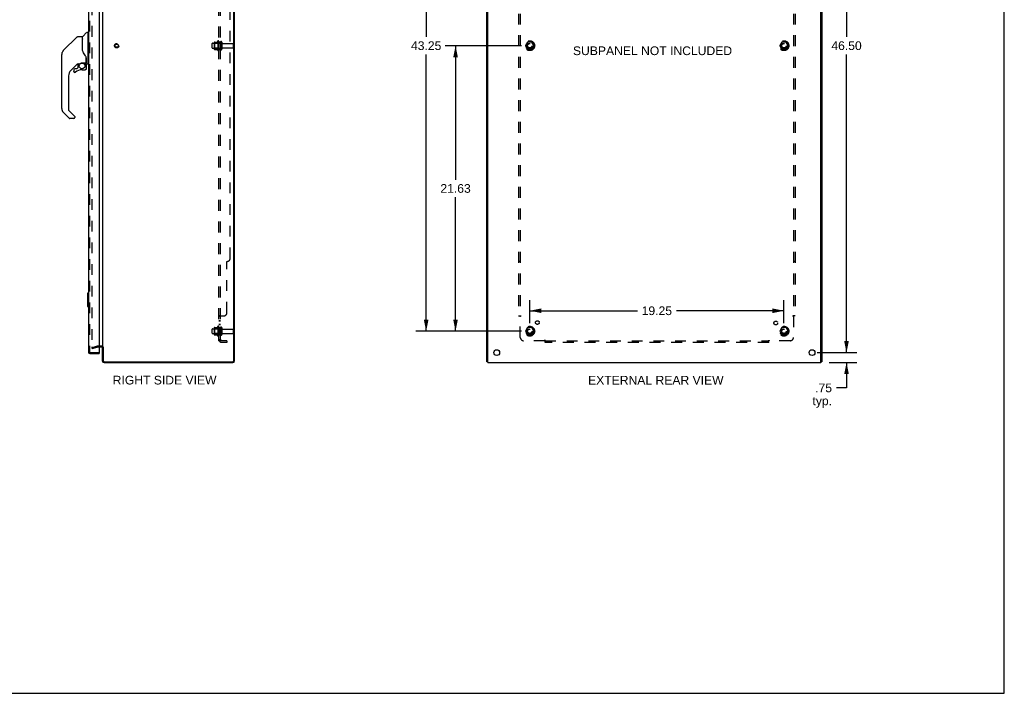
# Model space of a CAD drawing. Header units: inches. Extents: x 0 to 149, y 0 to 96.
# Tile 15 of 16: x 75 to 149, y 0 to 51. Entities that reach past the tile are written whole.
import ezdxf

# ---------------------------------------------------------------- set-up
doc = ezdxf.new("R2010")
doc.units = ezdxf.units.IN
doc.header["$LTSCALE"] = 8.201754
doc.header["$MEASUREMENT"] = 0
doc.linetypes.add('HIDDEN', pattern=[0.2, 0.1, -0.1])
doc.layers.get('0').update_dxf_attribs({"linetype": 'CONTINUOUS'})
for name, color, linetype in [('DEFAULT_2', 8, 'HIDDEN'), ('DIMENSIONS', 7, 'CONTINUOUS'), ('DOOR_ASSEMBLY', 7, 'CONTINUOUS'), ('SUBPANEL', 7, 'CONTINUOUS')]:
    doc.layers.add(name, color=color, linetype=linetype)
doc.styles.get("Standard").update_dxf_attribs({"font": 'arial.ttf'})
doc.dimstyles.new('DIMSTYLE_1', dxfattribs={"dimtxt": 0.657895, "dimasz": 0.877193, "dimexe": 0.09, "dimexo": 0.07, "dimgap": 0.0375, "dimtad": 0, "dimtih": 1, "dimtoh": 1, "dimzin": 4, "dimdsep": 46, "dimtxsty": 'Standard', "dimblk": '_FILLED', "dimblk1": '_FILLED', "dimblk2": '_FILLED', "dimcen": 0.09, "dimadec": 3, "dimazin": 1, "dimtfac": 1, "dimtdec": 3, "dimtofl": 0, "dimtmove": 0, "dimatfit": 3, "dimldrblk": '_FILLED', "dimfxl": 0, "dimtolj": 1, "dimtzin": 4, "dimarcsym": 0})

# ---------------------------------------------------------------- blocks, each defined once
blk = doc.blocks.new('_FILLED')
at = {"color": 0, "linetype": 'ByBlock'}
blk.add_solid([(0, 0), (-1, 0.2), (-1, -0.2)], dxfattribs=at)
blk = doc.blocks.new('*D7')
at = {"layer": 'DIMENSIONS', "color": 2, "linetype": 'Continuous'}
for p, q in [((135.176, 72.302), (137.963, 72.302)), ((137.174, 72.302), (137.174, 49.71)), ((137.174, 25.802), (137.174, 48.394)), ((135.176, 25.802), (137.963, 25.802))]:
    blk.add_line(p, q, dxfattribs=at)
at = {"layer": 'DIMENSIONS', "color": 2, "linetype": 'Continuous', "xscale": 0.8771929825, "yscale": 0.8771929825, "zscale": 0.8771929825}
for p, rotation in [((137.174, 72.302), 90), ((137.174, 25.802), 270)]:
    blk.add_blockref('_FILLED', p, dxfattribs=dict(at, rotation=rotation))
at = {"layer": 'DIMENSIONS', "color": 2, "linetype": 'Continuous', "insert": (137.174, 49.381), "char_height": 0.6579, "width": 2.29896, "attachment_point": 2, "line_spacing_factor": 0.9}
blk.add_mtext('46.50', dxfattribs=at)
blk = doc.blocks.new('*D10')
at = {"layer": 'DIMENSIONS', "color": 2, "linetype": 'Continuous'}
for p, q in [((137.174, 25.802), (137.174, 27.557)), ((134.958, 25.802), (137.963, 25.802)), ((135.851, 25.052), (137.963, 25.052)), ((137.174, 25.052), (137.174, 23.136)), ((137.174, 23.136), (136.406, 23.136))]:
    blk.add_line(p, q, dxfattribs=at)
at = {"layer": 'DIMENSIONS', "color": 2, "linetype": 'Continuous', "xscale": 0.8771929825, "yscale": 0.8771929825, "zscale": 0.8771929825}
for p, rotation in [((137.174, 25.802), 270), ((137.174, 25.052), 90)]:
    blk.add_blockref('_FILLED', p, dxfattribs=dict(at, rotation=rotation))
at = {"layer": 'DIMENSIONS', "color": 2, "linetype": 'Continuous', "insert": (136.077, 23.465), "char_height": 0.6579, "width": 1.47965, "attachment_point": 3, "line_spacing_factor": 0.9}
blk.add_mtext('.75\\Ptyp.', dxfattribs=at)
blk = doc.blocks.new('*D12')
at = {"layer": 'DIMENSIONS', "color": 2, "linetype": 'Continuous'}
for p, q in [((112.573, 49.052), (106.778, 49.052)), ((107.568, 49.052), (107.568, 38.898)), ((107.568, 27.427), (107.568, 37.582)), ((112.573, 27.427), (106.778, 27.427))]:
    blk.add_line(p, q, dxfattribs=at)
at = {"layer": 'DIMENSIONS', "color": 2, "linetype": 'Continuous', "xscale": 0.8771929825, "yscale": 0.8771929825, "zscale": 0.8771929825}
for p, rotation in [((107.568, 49.052), 90), ((107.568, 27.427), 270)]:
    blk.add_blockref('_FILLED', p, dxfattribs=dict(at, rotation=rotation))
at = {"layer": 'DIMENSIONS', "color": 2, "linetype": 'Continuous', "insert": (107.568, 38.569), "char_height": 0.6579, "width": 2.29896, "attachment_point": 2, "line_spacing_factor": 0.9}
blk.add_mtext('21.63', dxfattribs=at)
blk = doc.blocks.new('*D13')
at = {"layer": 'DIMENSIONS', "color": 2, "linetype": 'Continuous'}
for p, q in [((112.573, 70.677), (104.553, 70.677)), ((105.342, 70.677), (105.342, 49.71)), ((105.342, 27.427), (105.342, 48.394)), ((112.573, 27.427), (104.553, 27.427))]:
    blk.add_line(p, q, dxfattribs=at)
at = {"layer": 'DIMENSIONS', "color": 2, "linetype": 'Continuous', "xscale": 0.8771929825, "yscale": 0.8771929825, "zscale": 0.8771929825}
for p, rotation in [((105.342, 70.677), 90), ((105.342, 27.427), 270)]:
    blk.add_blockref('_FILLED', p, dxfattribs=dict(at, rotation=rotation))
at = {"layer": 'DIMENSIONS', "color": 2, "linetype": 'Continuous', "insert": (105.342, 49.381), "char_height": 0.6579, "width": 2.29896, "attachment_point": 2, "line_spacing_factor": 0.9}
blk.add_mtext('43.25', dxfattribs=at)
blk = doc.blocks.new('*D14')
at = {"layer": 'DIMENSIONS', "color": 2, "linetype": 'Continuous'}
for p, q in [((113.187, 28.041), (113.187, 29.765)), ((132.437, 28.041), (132.437, 29.765)), ((113.187, 28.976), (121.334, 28.976)), ((132.437, 28.976), (124.291, 28.976))]:
    blk.add_line(p, q, dxfattribs=at)
at = {"layer": 'DIMENSIONS', "color": 2, "linetype": 'Continuous', "xscale": 0.8771929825, "yscale": 0.8771929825, "zscale": 0.8771929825, "rotation": 180}
blk.add_blockref('_FILLED', (113.187, 28.976), dxfattribs=at)
at = {"layer": 'DIMENSIONS', "color": 2, "linetype": 'Continuous', "xscale": 0.8771929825, "yscale": 0.8771929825, "zscale": 0.8771929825}
blk.add_blockref('_FILLED', (132.437, 28.976), dxfattribs=at)
at = {"layer": 'DIMENSIONS', "color": 2, "linetype": 'Continuous', "insert": (122.812, 29.305), "char_height": 0.6579, "width": 2.29896, "attachment_point": 2, "line_spacing_factor": 0.9}
blk.add_mtext('19.25', dxfattribs=at)

msp = doc.modelspace()

# ---------------------------------------------------------------- linework, layer by layer
at = {"color": 7, "linetype": 'Continuous'}
for p, q in [((149.123, 0), (149.123, 96.491)), ((110.012, 25.115), (109.937, 25.115)), ((135.237, 25.115), (135.312, 25.115)), ((0, 0), (149.123, 0))]:
    msp.add_line(p, q, dxfattribs=at)
at = {"color": 3, "linetype": 'Continuous'}
for p, q in [((90.768, 25.195), (90.768, 72.909)), ((90.831, 25.188), (90.831, 72.916)), ((109.937, 25.115), (109.937, 72.989)), ((110.012, 25.052), (110.012, 73.052)), ((135.237, 25.052), (135.237, 73.052)), ((135.312, 72.989), (135.312, 25.115)), ((80.831, 71.85), (80.831, 26.254)), ((80.789, 26.227), (80.588, 26.227)), ((80.831, 25.169), (80.831, 26.227)), ((80.894, 26.229), (80.894, 25.195)), ((80.948, 25.052), (90.695, 25.052)), ((80.974, 25.115), (90.688, 25.115)), ((110.012, 25.052), (135.237, 25.052))]:
    msp.add_line(p, q, dxfattribs=at)
for centre in [(110.687, 25.802), (134.562, 25.802)]:
    msp.add_circle(centre, 0.219, dxfattribs=at)
for centre, radius, start, end in [((80.789, 26.185), 0.042, 0, 90), ((80.948, 25.169), 0.117, 180, 270), ((80.974, 25.195), 0.08, 180, 270), ((90.688, 25.195), 0.08, 270, 360), ((90.695, 25.188), 0.136, 270, 360)]:
    msp.add_arc(centre, radius, start, end, dxfattribs=at)
at = {"layer": 'DEFAULT_2', "color": 8, "linetype": 'HIDDEN'}
for p, q in [((80.018, 71.878), (80.018, 26.227)), ((89.161, 49.24), (89.756, 49.24)), ((89.295, 49.308), (89.295, 48.797)), ((89.315, 49.236), (89.295, 49.256)), ((89.305, 49.33), (89.533, 49.33)), ((89.611, 49.236), (89.315, 49.236)), ((89.315, 49.236), (89.315, 48.869)), ((89.561, 49.408), (89.561, 48.696)), ((89.611, 49.236), (89.631, 49.256)), ((89.611, 49.236), (89.611, 48.869)), ((89.631, 49.386), (89.631, 48.718)), ((89.756, 49.31), (89.756, 48.795)), ((89.866, 49.31), (89.866, 48.795)), ((89.928, 49.217), (90.726, 49.217)), ((113.024, 49.325), (112.87, 49.057)), ((113.342, 49.33), (113.033, 49.33)), ((113.505, 49.057), (113.35, 49.325)), ((132.274, 49.325), (132.12, 49.057)), ((132.592, 49.33), (132.283, 49.33)), ((132.755, 49.057), (132.6, 49.325)), ((89.131, 48.895), (89.131, 49.21)), ((89.161, 48.865), (89.756, 48.865)), ((89.315, 48.869), (89.295, 48.849)), ((89.305, 48.775), (89.533, 48.775)), ((89.611, 48.869), (89.315, 48.869)), ((89.611, 48.869), (89.631, 48.849)), ((89.928, 48.887), (90.726, 48.887)), ((90.756, 48.917), (90.756, 49.187)), ((112.87, 49.047), (113.024, 48.78)), ((113.342, 48.775), (113.033, 48.775)), ((113.35, 48.78), (113.505, 49.047)), ((132.12, 49.047), (132.274, 48.78)), ((132.592, 48.775), (132.283, 48.775)), ((132.6, 48.78), (132.755, 49.047)), ((89.161, 27.615), (89.756, 27.615)), ((89.295, 27.683), (89.295, 27.172)), ((89.315, 27.611), (89.295, 27.631)), ((89.305, 27.705), (89.533, 27.705)), ((89.611, 27.611), (89.315, 27.611)), ((89.315, 27.611), (89.315, 27.244)), ((89.561, 27.783), (89.561, 27.071)), ((89.611, 27.611), (89.631, 27.631)), ((89.611, 27.611), (89.611, 27.244)), ((89.631, 27.761), (89.631, 27.093)), ((89.756, 27.685), (89.756, 27.17)), ((89.866, 27.685), (89.866, 27.17)), ((89.928, 27.592), (90.726, 27.592)), ((113.024, 27.7), (112.87, 27.432)), ((113.342, 27.705), (113.033, 27.705)), ((113.505, 27.432), (113.35, 27.7)), ((132.274, 27.7), (132.12, 27.432)), ((132.592, 27.705), (132.283, 27.705)), ((132.755, 27.432), (132.6, 27.7)), ((89.131, 27.27), (89.131, 27.585)), ((89.161, 27.24), (89.756, 27.24)), ((89.315, 27.244), (89.295, 27.224)), ((89.305, 27.15), (89.533, 27.15)), ((89.611, 27.244), (89.315, 27.244)), ((89.611, 27.244), (89.631, 27.224)), ((89.928, 27.262), (90.726, 27.262)), ((90.756, 27.292), (90.756, 27.562)), ((112.87, 27.422), (113.024, 27.155)), ((113.342, 27.15), (113.033, 27.15)), ((113.35, 27.155), (113.505, 27.422)), ((132.12, 27.422), (132.274, 27.155)), ((132.592, 27.15), (132.283, 27.15)), ((132.6, 27.155), (132.755, 27.422)), ((80.018, 26.195), (80.404, 26.299)), ((80.018, 26.195), (80.038, 26.123)), ((80.038, 26.123), (80.424, 26.226)), ((80.789, 26.302), (80.43, 26.302)), ((80.588, 26.227), (80.43, 26.227))]:
    msp.add_line(p, q, dxfattribs=at)
for points in [[(80.038, 26.207), (80.037, 26.207), (80.036, 26.207), (80.035, 26.207), (80.034, 26.207), (80.034, 26.207), (80.033, 26.208), (80.032, 26.208), (80.031, 26.208), (80.031, 26.208), (80.03, 26.209), (80.029, 26.209), (80.028, 26.209), (80.028, 26.21), (80.027, 26.21), (80.026, 26.211), (80.026, 26.211), (80.025, 26.212), (80.025, 26.212), (80.024, 26.213), (80.023, 26.213), (80.023, 26.214), (80.022, 26.215), (80.022, 26.215), (80.021, 26.216), (80.021, 26.217), (80.021, 26.217), (80.02, 26.218), (80.02, 26.219), (80.02, 26.22), (80.019, 26.22), (80.019, 26.221), (80.019, 26.222), (80.019, 26.223), (80.019, 26.224), (80.018, 26.224), (80.018, 26.225), (80.018, 26.226), (80.018, 26.227)], [(80.018, 26.227), (80.018, 26.225), (80.019, 26.223), (80.019, 26.221), (80.02, 26.219), (80.021, 26.217), (80.022, 26.216), (80.023, 26.214), (80.024, 26.212), (80.026, 26.211), (80.027, 26.21), (80.029, 26.209), (80.031, 26.208), (80.033, 26.208), (80.035, 26.207), (80.037, 26.207), (80.038, 26.207)], [(80.038, 26.207), (80.038, 26.207), (80.04, 26.207), (80.042, 26.208)], [(80.042, 26.208), (80.042, 26.207), (80.041, 26.207), (80.04, 26.207), (80.039, 26.207), (80.038, 26.207)]]:
    msp.add_lwpolyline(points, dxfattribs=at)
for centre, radius in [((81.906, 49.052), 0.164), ((113.187, 49.052), 0.372), ((113.187, 49.052), 0.356), ((113.187, 49.052), 0.312), ((113.187, 49.052), 0.204), ((113.187, 49.052), 0.188), ((113.187, 49.052), 0.183), ((113.187, 49.052), 0.165), ((132.437, 49.052), 0.372), ((132.437, 49.052), 0.356), ((132.437, 49.052), 0.312), ((132.437, 49.052), 0.204), ((132.437, 49.052), 0.188), ((132.437, 49.052), 0.183), ((132.437, 49.052), 0.165), ((81.906, 49.052), 0.124), ((113.187, 27.427), 0.372), ((113.187, 27.427), 0.356), ((113.187, 27.427), 0.312), ((113.187, 27.427), 0.204), ((113.187, 27.427), 0.188), ((113.187, 27.427), 0.183), ((113.187, 27.427), 0.165), ((132.437, 27.427), 0.372), ((132.437, 27.427), 0.356), ((132.437, 27.427), 0.312), ((132.437, 27.427), 0.204), ((132.437, 27.427), 0.188), ((132.437, 27.427), 0.183), ((132.437, 27.427), 0.165)]:
    msp.add_circle(centre, radius, dxfattribs=at)
for centre, radius, start, end in [((89.161, 49.21), 0.03, 90, 180), ((89.436, 49.308), 0.141, 174.79195, 180), ((89.305, 49.32), 0.01, 90, 174.80617), ((89.514, 49.34), 0.01, 270, 336.03207), ((90.161, 49.052), 0.698, 149.33687, 156.03207), ((89.593, 49.386), 0.0384, 0, 145.55034), ((89.811, 49.31), 0.055, 0, 180), ((89.928, 49.28), 0.0625, 180, 270), ((90.726, 49.187), 0.03, 360, 90), ((113.033, 49.32), 0.01, 90.01235, 149.98915), ((113.342, 49.32), 0.01, 30.01204, 89.98872), ((132.283, 49.32), 0.01, 90.01235, 149.98915), ((132.592, 49.32), 0.01, 30.01204, 89.98872), ((89.161, 48.895), 0.03, 180, 270), ((89.436, 48.797), 0.141, 180, 185.20805), ((89.305, 48.785), 0.01, 185.19383, 270), ((89.514, 48.765), 0.01, 23.96793, 90), ((90.161, 49.052), 0.698, 203.96793, 210.66313), ((89.593, 48.718), 0.0384, 214.44966, 360), ((89.811, 48.795), 0.055, 180, 360), ((89.928, 48.825), 0.0625, 90, 180), ((90.726, 48.917), 0.03, 270, 0), ((112.878, 49.052), 0.01, 150.01268, 209.98829), ((113.033, 48.785), 0.01, 210.01204, 269.98872), ((113.342, 48.785), 0.01, 270.01235, 329.98915), ((113.496, 49.052), 0.01, 330.01268, 29.98829), ((132.128, 49.052), 0.01, 150.01268, 209.98829), ((132.283, 48.785), 0.01, 210.01204, 269.98872), ((132.592, 48.785), 0.01, 270.01235, 329.98915), ((132.746, 49.052), 0.01, 330.01268, 29.98829), ((89.161, 27.585), 0.03, 90, 180), ((89.436, 27.683), 0.141, 174.79195, 180), ((89.305, 27.695), 0.01, 90, 174.80617), ((89.514, 27.715), 0.01, 270, 336.03207), ((90.161, 27.427), 0.698, 149.33687, 156.03207), ((89.593, 27.761), 0.0384, 0, 145.55034), ((89.811, 27.685), 0.055, 0, 180), ((89.928, 27.655), 0.0625, 180, 270), ((90.726, 27.562), 0.03, 360, 90), ((113.033, 27.695), 0.01, 90.01235, 149.98915), ((113.342, 27.695), 0.01, 30.01204, 89.98872), ((132.283, 27.695), 0.01, 90.01235, 149.98915), ((132.592, 27.695), 0.01, 30.01204, 89.98872), ((89.161, 27.27), 0.03, 180, 270), ((89.436, 27.172), 0.141, 180, 185.20805), ((89.305, 27.16), 0.01, 185.19383, 270), ((89.514, 27.14), 0.01, 23.96793, 90), ((90.161, 27.427), 0.698, 203.96793, 210.66313), ((89.593, 27.093), 0.0384, 214.44966, 360), ((89.811, 27.17), 0.055, 180, 360), ((89.928, 27.2), 0.0625, 90, 180), ((90.726, 27.292), 0.03, 270, 0), ((112.878, 27.427), 0.01, 150.01268, 209.98829), ((113.033, 27.16), 0.01, 210.01204, 269.98872), ((113.342, 27.16), 0.01, 270.01235, 329.98915), ((113.496, 27.427), 0.01, 330.01268, 29.98829), ((132.128, 27.427), 0.01, 150.01268, 209.98829), ((132.283, 27.16), 0.01, 210.01204, 269.98872), ((132.592, 27.16), 0.01, 270.01235, 329.98915), ((132.746, 27.427), 0.01, 330.01268, 29.98829), ((80.43, 26.202), 0.1, 90, 105), ((80.43, 26.202), 0.025, 90, 105), ((80.789, 26.185), 0.117, 33.09982, 90)]:
    msp.add_arc(centre, radius, start, end, dxfattribs=at)
at = {"layer": 'DOOR_ASSEMBLY', "color": 3, "linetype": 'Continuous'}
for p, q in [((79.763, 72.26), (79.763, 25.844)), ((80.588, 72.287), (80.588, 25.817)), ((79.88, 25.727), (80.588, 25.727))]:
    msp.add_line(p, q, dxfattribs=at)
at = {"layer": 'DOOR_ASSEMBLY', "color": 8, "linetype": 'HIDDEN'}
for p, q in [((79.838, 72.26), (79.838, 25.844)), ((79.88, 25.802), (80.573, 25.802))]:
    msp.add_line(p, q, dxfattribs=at)
at = {"layer": 'DOOR_ASSEMBLY', "color": 7, "linetype": 'Continuous'}
for p, q in [((79.339, 49.75), (79.633, 50.045)), ((79.716, 50.056), (79.661, 50.056)), ((79.724, 50.048), (79.724, 47.682)), ((79.724, 49.997), (79.763, 49.997)), ((78.905, 49.718), (77.862, 48.675)), ((78.961, 49.741), (79.314, 49.741)), ((79.322, 48.689), (79.322, 49.733)), ((79.33, 48.677), (79.33, 49.729)), ((77.795, 48.586), (77.795, 48.585)), ((77.862, 48.675), (78.168, 48.981)), ((78.168, 48.981), (78.168, 48.981)), ((79.342, 48.645), (79.322, 48.698)), ((79.37, 48.579), (79.342, 48.645)), ((77.747, 44.294), (77.747, 48.397)), ((79.283, 47.746), (79.578, 47.746)), ((79.479, 47.746), (79.544, 47.68)), ((79.598, 48.121), (79.597, 48.144)), ((79.598, 48.121), (79.598, 47.765)), ((79.605, 48.12), (79.605, 48.123)), ((79.605, 48.118), (79.605, 48.12)), ((79.605, 48.115), (79.605, 48.118)), ((79.605, 47.714), (79.605, 48.115)), ((79.724, 47.733), (79.763, 47.733)), ((78.927, 47.673), (78.432, 47.178)), ((78.657, 47.225), (78.657, 47.106)), ((78.659, 47.097), (78.659, 47.106)), ((78.667, 47.106), (78.659, 47.106)), ((78.735, 47.029), (78.727, 47.029)), ((78.888, 47.304), (78.735, 47.304)), ((78.744, 47.029), (78.735, 47.029)), ((78.753, 47.031), (78.744, 47.029)), ((78.761, 47.033), (78.753, 47.031)), ((78.769, 47.037), (78.761, 47.033)), ((78.777, 47.041), (78.769, 47.037)), ((78.784, 47.046), (78.777, 47.041)), ((78.968, 47.379), (78.896, 47.307)), ((78.972, 47.67), (78.972, 47.387)), ((79.01, 47.674), (79.086, 47.674)), ((79.287, 47.225), (79.523, 47.225)), ((79.538, 47.675), (79.536, 47.673)), ((79.59, 47.541), (79.599, 47.541)), ((79.599, 47.304), (79.59, 47.304)), ((79.602, 47.541), (79.602, 47.304)), ((79.645, 47.674), (79.716, 47.674)), ((78.259, 46.76), (78.259, 44.209)), ((78.315, 43.563), (77.862, 44.016)), ((78.282, 44.153), (78.713, 43.721)), ((78.653, 43.54), (78.37, 43.54)), ((78.731, 43.679), (78.731, 43.619)), ((79.703, 30.287), (79.703, 29.317)), ((79.718, 30.302), (79.763, 30.302)), ((79.75, 30.202), (79.75, 29.402)), ((79.718, 29.302), (79.763, 29.302)), ((80.573, 25.802), (80.588, 25.802)), ((80.588, 25.802), (80.588, 25.727))]:
    msp.add_line(p, q, dxfattribs=at)
for points in [[(78.905, 49.718), (78.913, 49.725), (78.921, 49.731), (78.931, 49.735), (78.94, 49.738), (78.951, 49.741), (78.961, 49.741)], [(77.862, 48.675), (77.841, 48.652), (77.816, 48.619), (77.794, 48.583), (77.776, 48.544), (77.762, 48.505), (77.755, 48.474)], [(77.774, 48.538), (77.762, 48.505), (77.761, 48.499)], [(79.322, 48.858), (79.322, 48.86), (79.323, 48.861), (79.324, 48.862), (79.326, 48.864), (79.329, 48.865), (79.33, 48.865)], [(79.544, 48.291), (79.494, 48.364), (79.445, 48.441), (79.404, 48.512), (79.37, 48.579)], [(79.121, 47.691), (79.125, 47.694), (79.131, 47.698), (79.136, 47.701), (79.142, 47.705), (79.149, 47.709), (79.156, 47.713), (79.164, 47.717), (79.173, 47.721), (79.182, 47.725), (79.192, 47.729), (79.203, 47.733), (79.214, 47.736), (79.226, 47.739), (79.238, 47.742), (79.251, 47.744), (79.265, 47.745), (79.278, 47.746), (79.283, 47.746)], [(79.597, 48.144), (79.592, 48.179), (79.583, 48.213), (79.571, 48.245), (79.556, 48.274), (79.544, 48.291)], [(79.598, 48.076), (79.598, 48.075), (79.599, 48.071), (79.6, 48.067), (79.601, 48.064)], [(79.601, 48.064), (79.602, 48.057), (79.603, 48.051), (79.604, 48.044), (79.605, 48.038), (79.605, 48.031), (79.605, 48.024)], [(78.727, 47.029), (78.718, 47.031), (78.71, 47.033), (78.702, 47.036), (78.695, 47.041), (78.687, 47.046), (78.681, 47.051), (78.675, 47.058), (78.67, 47.065), (78.666, 47.072), (78.663, 47.08), (78.661, 47.088), (78.659, 47.097)], [(78.667, 47.106), (78.668, 47.098), (78.669, 47.09), (78.671, 47.083), (78.674, 47.076), (78.678, 47.069), (78.682, 47.063), (78.688, 47.057), (78.693, 47.052), (78.7, 47.048), (78.706, 47.044), (78.713, 47.041), (78.721, 47.039), (78.728, 47.038), (78.736, 47.038), (78.744, 47.038), (78.751, 47.04), (78.758, 47.042), (78.765, 47.045), (78.772, 47.049), (78.778, 47.053)], [(79.087, 47.674), (79.091, 47.675), (79.095, 47.676), (79.098, 47.677), (79.101, 47.679), (79.103, 47.68), (79.106, 47.682), (79.109, 47.684), (79.113, 47.686), (79.121, 47.691)], [(79.599, 47.304), (79.599, 47.295), (79.597, 47.287), (79.595, 47.278), (79.592, 47.27), (79.588, 47.263), (79.583, 47.256), (79.577, 47.249), (79.57, 47.244), (79.563, 47.239), (79.556, 47.235), (79.548, 47.231), (79.54, 47.229), (79.531, 47.228), (79.523, 47.227)], [(79.523, 47.236), (79.53, 47.236), (79.538, 47.238), (79.545, 47.24), (79.552, 47.243), (79.559, 47.246), (79.565, 47.251), (79.57, 47.256), (79.575, 47.261), (79.58, 47.268), (79.584, 47.274), (79.586, 47.281), (79.589, 47.288), (79.59, 47.296), (79.59, 47.304)], [(79.523, 47.236), (79.523, 47.234), (79.523, 47.231)], [(79.523, 47.231), (79.523, 47.23), (79.523, 47.229), (79.523, 47.228), (79.523, 47.227), (79.523, 47.227)], [(79.59, 47.541), (79.59, 47.556), (79.588, 47.57), (79.585, 47.585), (79.581, 47.599), (79.576, 47.612), (79.57, 47.626), (79.563, 47.638), (79.555, 47.65), (79.546, 47.662), (79.536, 47.673)], [(79.542, 47.679), (79.542, 47.679), (79.542, 47.678), (79.541, 47.678), (79.54, 47.677), (79.538, 47.675)], [(79.542, 47.679), (79.553, 47.668), (79.562, 47.656), (79.571, 47.643), (79.578, 47.63), (79.584, 47.616), (79.59, 47.601), (79.594, 47.587), (79.597, 47.572), (79.599, 47.556), (79.599, 47.541)], [(78.718, 43.716), (78.718, 43.717), (78.717, 43.718), (78.716, 43.719), (78.715, 43.72), (78.714, 43.721), (78.713, 43.721)], [(79.748, 30.238), (79.748, 30.233), (79.749, 30.227), (79.749, 30.221), (79.749, 30.215), (79.75, 30.209), (79.75, 30.202)], [(79.75, 29.402), (79.75, 29.396), (79.749, 29.39), (79.749, 29.384), (79.749, 29.378), (79.748, 29.372), (79.748, 29.366)]]:
    msp.add_lwpolyline(points, dxfattribs=at)
msp.add_circle((79.287, 47.52), 0.217, dxfattribs=at)
for centre, radius, start, end in [((79.661, 50.017), 0.0394, 90, 135), ((79.716, 50.048), 0.00787, 0, 90), ((79.314, 49.733), 0.00787, 0, 90), ((79.342, 49.559), 0.0197, 180, 233.00595), ((79.359, 49.729), 0.0295, 135, 180), ((78.141, 48.397), 0.394, 168.7096, 180), ((78.141, 48.397), 0.394, 135, 167.37683), ((79.578, 47.765), 0.0197, 270, 360), ((78.85, 46.76), 0.591, 135, 180), ((78.735, 47.225), 0.0787, 90, 180), ((78.735, 47.106), 0.0787, 180, 309.5212), ((79.287, 46.437), 0.787, 90, 129.5212), ((79.01, 47.477), 0.197, 90, 129.38059), ((78.888, 47.315), 0.0118, 270, 315), ((78.96, 47.387), 0.0118, 315, 360), ((79.523, 47.304), 0.0787, 270, 360), ((79.405, 47.541), 0.197, 0, 45), ((79.645, 47.714), 0.0394, 180, 270), ((79.716, 47.682), 0.00787, 270, 360), ((78.141, 44.294), 0.394, 180, 225), ((78.338, 44.209), 0.0787, 180, 225), ((78.37, 43.619), 0.0787, 225, 270), ((78.653, 43.619), 0.0787, 270, 360), ((78.672, 43.679), 0.0591, 0, 38.86737), ((79.718, 30.287), 0.015, 90, 180), ((79.748, 30.287), 0.015, 0, 90), ((79.718, 29.317), 0.015, 180, 270), ((79.748, 29.317), 0.015, 270, 360)]:
    msp.add_arc(centre, radius, start, end, dxfattribs=at)
at = {"layer": 'DOOR_ASSEMBLY', "color": 3, "linetype": 'Continuous'}
for centre, radius, start, end in [((79.88, 25.844), 0.117, 180, 270), ((80.573, 25.817), 0.015, 270, 360)]:
    msp.add_arc(centre, radius, start, end, dxfattribs=at)
at = {"layer": 'DOOR_ASSEMBLY', "color": 8, "linetype": 'HIDDEN'}
msp.add_arc((79.88, 25.844), 0.042, 180, 270, dxfattribs=at)
at = {"layer": 'SUBPANEL', "color": 8, "linetype": 'HIDDEN'}
for p, q in [((89.631, 26.708), (89.631, 71.396)), ((89.756, 26.708), (89.756, 71.396)), ((112.344, 69.521), (112.344, 28.583)), ((112.469, 69.521), (112.469, 28.583)), ((133.156, 69.521), (133.156, 28.583)), ((133.281, 69.521), (133.281, 28.583)), ((90.506, 32.958), (90.506, 65.146)), ((89.756, 49.302), (89.631, 49.302)), ((89.756, 48.802), (89.631, 48.802)), ((90.256, 28.833), (90.256, 32.708)), ((112.469, 32.708), (112.344, 32.708)), ((133.281, 32.708), (133.156, 32.708)), ((89.632, 28.552), (89.631, 28.551)), ((89.756, 28.548), (89.631, 28.548)), ((89.635, 28.557), (89.634, 28.555)), ((89.667, 28.573), (89.657, 28.569)), ((89.685, 28.583), (90.006, 28.583)), ((89.756, 28.567), (89.756, 28.568)), ((89.758, 28.553), (89.757, 28.552)), ((89.782, 28.577), (89.781, 28.576)), ((112.344, 28.583), (112.509, 28.583)), ((112.45, 28.566), (112.454, 28.562)), ((112.454, 28.562), (112.457, 28.559)), ((112.469, 26.958), (112.469, 28.548)), ((112.488, 28.561), (112.482, 28.557)), ((133.281, 28.583), (133.115, 28.583)), ((133.156, 28.548), (133.156, 26.958)), ((89.756, 28.223), (89.631, 28.223)), ((89.756, 28.186), (89.631, 28.186)), ((89.756, 27.942), (89.631, 27.942)), ((89.756, 27.905), (89.631, 27.905)), ((89.756, 27.677), (89.631, 27.677)), ((89.756, 27.177), (89.631, 27.177)), ((89.756, 26.708), (89.631, 26.708)), ((89.685, 26.67), (89.781, 26.749)), ((89.714, 26.712), (89.713, 26.712)), ((89.715, 26.712), (89.714, 26.712)), ((89.719, 26.714), (89.718, 26.713)), ((89.721, 26.714), (89.719, 26.714)), ((89.723, 26.715), (89.721, 26.714)), ((89.724, 26.715), (89.723, 26.715)), ((89.736, 26.72), (89.735, 26.719)), ((89.738, 26.72), (89.736, 26.72)), ((89.739, 26.721), (89.738, 26.72)), ((89.741, 26.722), (89.739, 26.721)), ((89.742, 26.722), (89.741, 26.722)), ((89.744, 26.723), (89.742, 26.722)), ((89.745, 26.724), (89.744, 26.723)), ((89.747, 26.724), (89.745, 26.724)), ((89.748, 26.725), (89.747, 26.724)), ((89.749, 26.726), (89.748, 26.725)), ((90.256, 26.708), (89.868, 26.708)), ((90.256, 26.583), (89.868, 26.583)), ((90.256, 26.708), (90.256, 26.583)), ((114.308, 26.708), (112.719, 26.708)), ((114.344, 26.583), (114.344, 26.749)), ((114.344, 26.708), (131.281, 26.708)), ((131.281, 26.583), (114.344, 26.583)), ((131.281, 26.583), (131.281, 26.749)), ((131.298, 26.69), (131.302, 26.694)), ((131.302, 26.694), (131.306, 26.697)), ((131.303, 26.728), (131.307, 26.722)), ((132.906, 26.708), (131.316, 26.708))]:
    msp.add_line(p, q, dxfattribs=at)
for points in [[(89.65, 28.566), (89.647, 28.565), (89.644, 28.564), (89.642, 28.562), (89.639, 28.56), (89.637, 28.559), (89.635, 28.557), (89.634, 28.555), (89.632, 28.554), (89.632, 28.552), (89.631, 28.551), (89.631, 28.549), (89.631, 28.548)], [(89.644, 28.564), (89.642, 28.562), (89.639, 28.56), (89.637, 28.559)], [(89.657, 28.569), (89.653, 28.568), (89.65, 28.566)], [(89.685, 28.583), (89.683, 28.582), (89.681, 28.581), (89.679, 28.579), (89.676, 28.578), (89.673, 28.576), (89.67, 28.575), (89.667, 28.573)], [(89.685, 28.583), (89.683, 28.582), (89.681, 28.581), (89.679, 28.579), (89.676, 28.578), (89.673, 28.576)], [(89.781, 28.583), (89.782, 28.582), (89.782, 28.58), (89.782, 28.579), (89.782, 28.577), (89.781, 28.576), (89.781, 28.574), (89.78, 28.573), (89.779, 28.572), (89.778, 28.57), (89.777, 28.569), (89.775, 28.568), (89.774, 28.566), (89.772, 28.565), (89.771, 28.564), (89.769, 28.563), (89.767, 28.561), (89.765, 28.56), (89.763, 28.559), (89.762, 28.557), (89.76, 28.556), (89.759, 28.555), (89.758, 28.553), (89.757, 28.552), (89.756, 28.551), (89.756, 28.549), (89.756, 28.548)], [(89.756, 28.551), (89.756, 28.549), (89.756, 28.548)], [(89.765, 28.56), (89.763, 28.559), (89.762, 28.557), (89.76, 28.556), (89.759, 28.555)], [(89.778, 28.57), (89.777, 28.569), (89.775, 28.568), (89.774, 28.566), (89.772, 28.565)], [(89.781, 28.574), (89.78, 28.573), (89.779, 28.572)], [(89.781, 28.583), (89.782, 28.582), (89.782, 28.58), (89.782, 28.579)], [(112.43, 28.583), (112.432, 28.582), (112.434, 28.581), (112.436, 28.579), (112.437, 28.578), (112.439, 28.576), (112.441, 28.575), (112.443, 28.573), (112.444, 28.572), (112.446, 28.571), (112.447, 28.569), (112.448, 28.568), (112.45, 28.566)], [(112.457, 28.559), (112.459, 28.557), (112.461, 28.555), (112.463, 28.554), (112.464, 28.552), (112.466, 28.551), (112.467, 28.549), (112.469, 28.548)], [(112.482, 28.557), (112.48, 28.556), (112.477, 28.555), (112.475, 28.553), (112.473, 28.552), (112.472, 28.551), (112.47, 28.549), (112.469, 28.548)], [(112.509, 28.583), (112.509, 28.582), (112.508, 28.58), (112.507, 28.579), (112.507, 28.577), (112.506, 28.576), (112.505, 28.574), (112.503, 28.573), (112.502, 28.572), (112.501, 28.57), (112.499, 28.569), (112.498, 28.568), (112.496, 28.566), (112.494, 28.565), (112.492, 28.564), (112.49, 28.563), (112.488, 28.561)], [(133.115, 28.583), (133.116, 28.582), (133.116, 28.58), (133.117, 28.579), (133.118, 28.577), (133.119, 28.576), (133.12, 28.574), (133.121, 28.573), (133.122, 28.572), (133.124, 28.57), (133.125, 28.569), (133.127, 28.568), (133.129, 28.566), (133.13, 28.565), (133.132, 28.564), (133.134, 28.563), (133.136, 28.561), (133.143, 28.557)], [(133.143, 28.557), (133.145, 28.556), (133.147, 28.555), (133.149, 28.553), (133.151, 28.552), (133.153, 28.551), (133.155, 28.549), (133.156, 28.548)], [(133.172, 28.564), (133.169, 28.56), (133.167, 28.559), (133.165, 28.557), (133.164, 28.555), (133.162, 28.554), (133.16, 28.552), (133.159, 28.551), (133.157, 28.549), (133.156, 28.548)], [(133.195, 28.583), (133.193, 28.582), (133.191, 28.581), (133.189, 28.579), (133.187, 28.578), (133.185, 28.576), (133.184, 28.575), (133.182, 28.573), (133.18, 28.572), (133.179, 28.571), (133.178, 28.569), (133.176, 28.568), (133.175, 28.566), (133.172, 28.564)], [(89.66, 26.685), (89.653, 26.688), (89.65, 26.69), (89.647, 26.691), (89.644, 26.693), (89.642, 26.694), (89.639, 26.696), (89.637, 26.697), (89.635, 26.699), (89.634, 26.701), (89.632, 26.703), (89.632, 26.704), (89.631, 26.706), (89.631, 26.707), (89.631, 26.708)], [(89.685, 26.67), (89.683, 26.672), (89.681, 26.674), (89.679, 26.676), (89.676, 26.677), (89.673, 26.679), (89.67, 26.681), (89.667, 26.682), (89.663, 26.684), (89.66, 26.685)], [(89.713, 26.712), (89.711, 26.711), (89.71, 26.711), (89.71, 26.711), (89.709, 26.711), (89.708, 26.711), (89.708, 26.71), (89.707, 26.71), (89.706, 26.71), (89.706, 26.71), (89.705, 26.71), (89.704, 26.71), (89.704, 26.71), (89.703, 26.709), (89.702, 26.709), (89.702, 26.709), (89.701, 26.709), (89.701, 26.709), (89.7, 26.709), (89.699, 26.709), (89.699, 26.709), (89.698, 26.709), (89.698, 26.709), (89.697, 26.709), (89.697, 26.708), (89.697, 26.708), (89.696, 26.708), (89.696, 26.708)], [(89.696, 26.708), (89.696, 26.708), (89.696, 26.708), (89.696, 26.708), (89.696, 26.708), (89.697, 26.708), (89.697, 26.708), (89.697, 26.708), (89.698, 26.708), (89.698, 26.708), (89.699, 26.708), (89.699, 26.708)], [(89.718, 26.713), (89.716, 26.713), (89.715, 26.712)], [(89.735, 26.719), (89.733, 26.718), (89.732, 26.718), (89.731, 26.718), (89.73, 26.717), (89.729, 26.717), (89.729, 26.717), (89.728, 26.716), (89.727, 26.716), (89.726, 26.716), (89.725, 26.716), (89.724, 26.715)], [(89.76, 26.731), (89.76, 26.731), (89.76, 26.731), (89.76, 26.731), (89.76, 26.731), (89.76, 26.731), (89.759, 26.731), (89.759, 26.731), (89.759, 26.731), (89.758, 26.73), (89.758, 26.73), (89.757, 26.73), (89.757, 26.729), (89.756, 26.729), (89.756, 26.729), (89.755, 26.729), (89.755, 26.728), (89.754, 26.728), (89.754, 26.728), (89.753, 26.727), (89.752, 26.727), (89.752, 26.727), (89.751, 26.726), (89.751, 26.726), (89.75, 26.726), (89.749, 26.726)], [(89.774, 26.736), (89.771, 26.732), (89.769, 26.73), (89.767, 26.728), (89.765, 26.726), (89.763, 26.724), (89.762, 26.722), (89.76, 26.72), (89.759, 26.717), (89.758, 26.715), (89.757, 26.713), (89.756, 26.712), (89.756, 26.71), (89.756, 26.708)], [(89.756, 26.728), (89.756, 26.729), (89.757, 26.729), (89.757, 26.729), (89.758, 26.73), (89.758, 26.73), (89.758, 26.73), (89.759, 26.731), (89.759, 26.731), (89.759, 26.731), (89.76, 26.731), (89.76, 26.731)], [(89.781, 26.749), (89.782, 26.749), (89.782, 26.748), (89.782, 26.747), (89.782, 26.746), (89.781, 26.746), (89.781, 26.745), (89.78, 26.743), (89.779, 26.742), (89.778, 26.741), (89.777, 26.739), (89.775, 26.738), (89.774, 26.736)], [(114.318, 26.722), (114.316, 26.72), (114.315, 26.717), (114.313, 26.715), (114.312, 26.713), (114.311, 26.712), (114.309, 26.71), (114.308, 26.708)], [(114.324, 26.693), (114.32, 26.696), (114.319, 26.697), (114.317, 26.699), (114.315, 26.701), (114.314, 26.703), (114.312, 26.704), (114.311, 26.706), (114.309, 26.707), (114.308, 26.708)], [(114.344, 26.749), (114.342, 26.749), (114.34, 26.748), (114.339, 26.747), (114.337, 26.746), (114.336, 26.746), (114.335, 26.745), (114.333, 26.743), (114.332, 26.742), (114.33, 26.741), (114.329, 26.739), (114.328, 26.738), (114.326, 26.736), (114.325, 26.734), (114.324, 26.732), (114.323, 26.73), (114.321, 26.728), (114.318, 26.722)], [(114.344, 26.67), (114.342, 26.672), (114.341, 26.674), (114.339, 26.676), (114.338, 26.677), (114.336, 26.679), (114.335, 26.681), (114.334, 26.682), (114.332, 26.684), (114.331, 26.685), (114.329, 26.687), (114.328, 26.688), (114.326, 26.69), (114.324, 26.693)], [(131.281, 26.749), (131.283, 26.749), (131.284, 26.748), (131.286, 26.747), (131.287, 26.746), (131.289, 26.746), (131.29, 26.745), (131.291, 26.743), (131.293, 26.742), (131.294, 26.741), (131.296, 26.739), (131.297, 26.738), (131.298, 26.736), (131.299, 26.734), (131.301, 26.732), (131.302, 26.73), (131.303, 26.728)], [(131.281, 26.67), (131.282, 26.672), (131.284, 26.674), (131.285, 26.676), (131.287, 26.677), (131.288, 26.679), (131.29, 26.681), (131.291, 26.682), (131.292, 26.684), (131.294, 26.685), (131.295, 26.687), (131.297, 26.688), (131.298, 26.69)], [(131.306, 26.697), (131.308, 26.699), (131.309, 26.701), (131.311, 26.703), (131.312, 26.704), (131.314, 26.706), (131.315, 26.707), (131.316, 26.708)], [(131.307, 26.722), (131.308, 26.72), (131.31, 26.717), (131.311, 26.715), (131.312, 26.713), (131.314, 26.712), (131.315, 26.71), (131.316, 26.708)]]:
    msp.add_lwpolyline(points, dxfattribs=at)
for centre, radius in [((113.187, 49.052), 0.25), ((132.437, 49.052), 0.25), ((113.187, 27.427), 0.25), ((113.767, 28.082), 0.141), ((131.819, 28.046), 0.141), ((132.437, 27.427), 0.25)]:
    msp.add_circle(centre, radius, dxfattribs=at)
for centre, radius, start, end in [((90.256, 32.958), 0.25, 270, 360), ((90.006, 28.833), 0.25, 270, 360), ((112.719, 26.958), 0.25, 180, 270), ((132.906, 26.958), 0.25, 270, 360), ((89.868, 26.82), 0.237, 180, 270), ((89.868, 26.82), 0.112, 180, 270)]:
    msp.add_arc(centre, radius, start, end, dxfattribs=at)

# ---------------------------------------------------------------- texts
at = {"layer": 'DIMENSIONS', "color": 2, "linetype": 'Continuous', "char_height": 0.65789, "attachment_point": 2, "line_spacing_factor": 0.9}
for s, insert, width in [('SUBPANEL NOT INCLUDED', (122.483, 48.997), 12.03042), ('RIGHT SIDE VIEW', (85.536, 24.05), 7.84582), ('EXTERNAL REAR VIEW', (122.734, 24.045), 10.24261)]:
    msp.add_mtext(s, dxfattribs=dict(at, insert=insert, width=width))

# ---------------------------------------------------------------- dimensions: what is measured, and where the dimension line sits
at = {"layer": 'DIMENSIONS', "color": 2, "linetype": 'Continuous'}
for base, p1, p2, angle, picture, middle in [((137.174, 72.302), (135.106, 25.802), (135.106, 72.302), 90, '*D7', (137.156, 49.049)), ((105.342, 27.427), (112.643, 70.677), (112.643, 27.427), 270, '*D13', (105.327, 49.049)), ((107.567800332, 27.427205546), (112.643229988, 49.052205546), (112.643229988, 27.427205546), 270, '*D12', (107.559065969, 38.236036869))]:
    dim = msp.add_linear_dim(base=base, p1=p1, p2=p2, angle=angle, dimstyle='DIMSTYLE_1', dxfattribs=at)
    dim.commit()
    dim.dimension.update_dxf_attribs({"geometry": picture, "text_midpoint": middle, "dimtype": 160})
dim = msp.add_linear_dim(base=(132.437, 28.976), p1=(113.187, 27.971), p2=(132.437, 27.971), dimstyle='DIMSTYLE_1', dxfattribs=at)
dim.commit()
dim.dimension.update_dxf_attribs({"geometry": '*D14', "text_midpoint": (122.843, 28.972), "dimtype": 160})
dim = msp.add_linear_dim(base=(137.174, 25.802), p1=(135.781, 25.052), p2=(134.888, 25.802), angle=90, text='<>\\Ptyp.', dimstyle='DIMSTYLE_1', dxfattribs=at)
dim.commit()
dim.dimension.update_dxf_attribs({"geometry": '*D10', "text_midpoint": (135.337, 22.643), "dimtype": 160})

doc.saveas('drawing.dxf')
